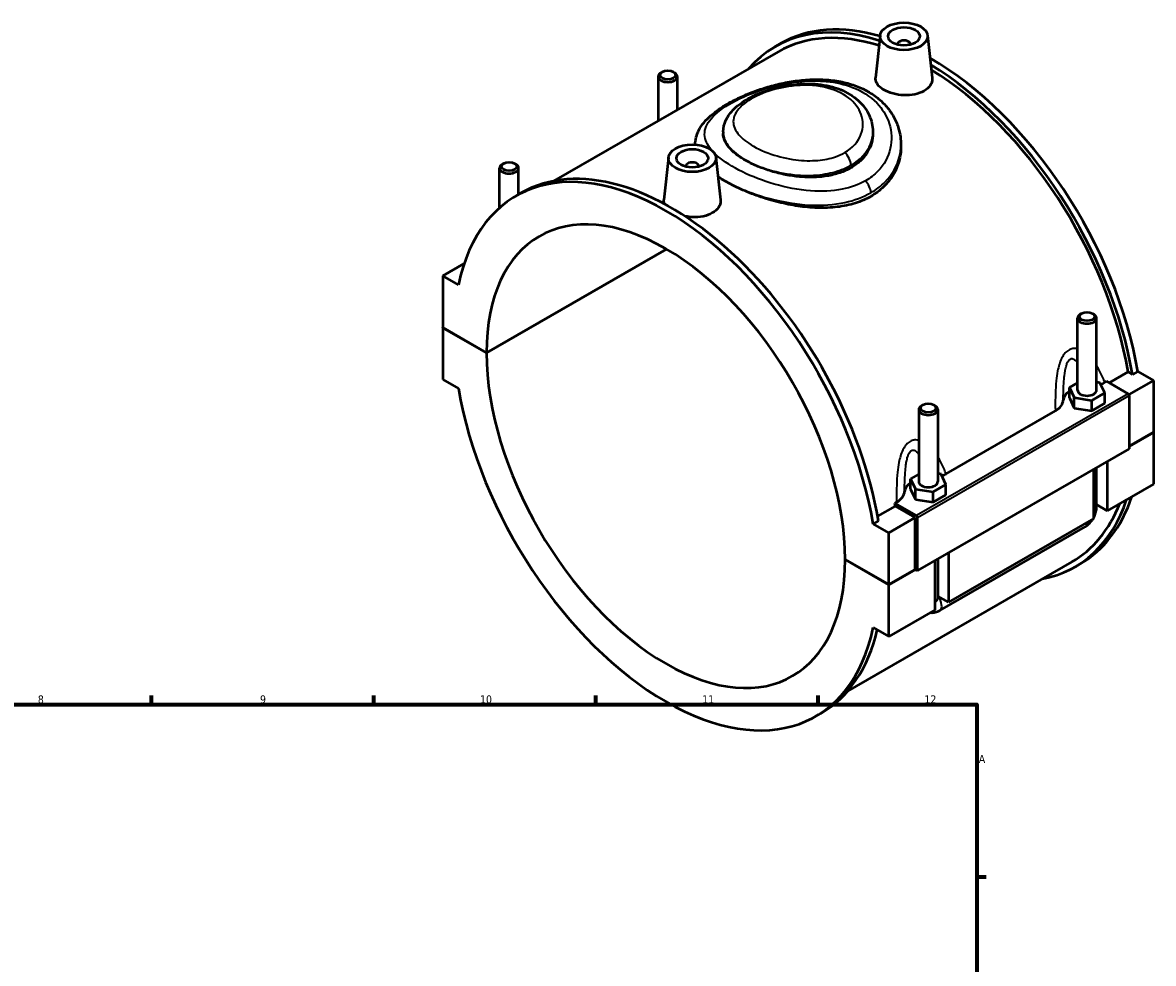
# Model space of a CAD drawing. Header units: millimetres. Extents: x 0 to 902, y -8 to 993.
# Tile 6 of 6: x 520 to 877, y 492 to 789. Entities that reach past the tile are written whole.
import ezdxf

# ---------------------------------------------------------------- set-up
doc = ezdxf.new("R2010")
doc.units = ezdxf.units.MM
for name, color, linetype, lineweight in [('Border (ISO)', 7, 'Continuous', 70), ('Visible (ISO)', 7, 'Continuous', 50), ('Visible Narrow (ISO)', 7, 'Continuous', 35)]:
    doc.layers.add(name, color=color, linetype=linetype, lineweight=lineweight)
doc.styles.add('Note Text (ISO)', font='tahoma.ttf')

# ---------------------------------------------------------------- blocks, each defined once
blk = doc.blocks.new('Borders Default Border')
at = {"layer": 'Border (ISO)'}
for p, q in [((560.67, 574), (560.67, 576.9)), ((630.75, 574), (630.75, 576.9)), ((700.83, 574), (700.83, 576.9)), ((770.92, 574), (770.92, 576.9)), ((821, 519.75), (823.9, 519.75))]:
    blk.add_line(p, q, dxfattribs=at)
at = {"layer": 'Border (ISO)', "flags": 128}
blk.add_lwpolyline([(20, 20), (20, 574), (821, 574), (821, 20), (20, 20)], dxfattribs=at)
at = {"layer": 'Border (ISO)', "color": 232, "true_color": 0xca0064, "char_height": 2.5, "attachment_point": 7, "style": 'Note Text (ISO)'}
for s, insert in [('8', (524.81, 574.34)), ('9', (594.88, 574.35)), ('10', (664.29, 574.35)), ('11', (734.37, 574.4)), ('12', (804.46, 574.4)), ('A', (821.59, 555.62))]:
    blk.add_mtext(s, dxfattribs=dict(at, insert=insert))

msp = doc.modelspace()

# ---------------------------------------------------------------- linework, layer by layer
at = {"layer": 'Visible (ISO)'}
for p, q in [((790.4816, 784.9275), (789.0459, 771.5364)), ((805.4531, 784.9275), (806.8842, 771.5798)), ((757.406, 781.42), (759.0748, 782.3809)), ((795.9674, 782.2087), (795.9674, 782.0224)), ((799.9674, 782.2087), (799.9674, 782.0224)), ((758.3323, 779.8116), (687.5755, 739.0655)), ((720.509, 771.9695), (720.509, 758.0306)), ((721.8054, 773.4335), (721.3795, 773.1863)), ((725.2126, 773.4335), (725.6385, 773.1863)), ((726.509, 771.9695), (726.509, 761.4858)), ((740.9919, 754.5175), (740.9919, 754.0437)), ((788.1919, 754.5175), (788.1919, 754.0437)), ((797.0419, 750.4779), (797.0419, 749.8417)), ((723.7307, 746.4882), (722.295, 733.0971)), ((738.7022, 746.4882), (740.1333, 733.1405)), ((670.4458, 730.6029), (670.4458, 743.14)), ((671.7423, 744.604), (671.3164, 744.3569)), ((675.1494, 744.604), (675.5753, 744.3569)), ((676.4458, 734.7981), (676.4458, 743.14)), ((729.2165, 743.5831), (729.2165, 743.7694)), ((733.2165, 743.5831), (733.2165, 743.7694)), ((675.6362, 734.3319), (677.305, 735.2928)), ((666.3041, 684.9211), (723.056, 717.6023)), ((723.1267, 717.5613), (666.3041, 684.8393)), ((659.2816, 713.0678), (652.5155, 709.1714)), ((657.4518, 706.3288), (652.5155, 709.1714)), ((652.5155, 709.1714), (652.5155, 692.8614)), ((852.738, 673.1097), (852.738, 695.8239)), ((854.0344, 697.2879), (853.6085, 697.0407)), ((857.4416, 697.2879), (857.8675, 697.0407)), ((858.738, 673.1097), (858.738, 695.8239)), ((652.5155, 692.8614), (666.3041, 684.9211)), ((652.5155, 692.7796), (652.5865, 692.8205)), ((652.5155, 692.7796), (652.5155, 676.4696)), ((666.3041, 684.8393), (652.5155, 692.7796)), ((862.7547, 675.4087), (868.7199, 678.8438)), ((870.0632, 678.0703), (868.7199, 678.8438)), ((871.732, 679.0312), (870.0632, 678.0703)), ((871.732, 679.0312), (876.6683, 676.1886)), ((652.5155, 676.4696), (657.4518, 673.6269)), ((852.738, 675.4541), (850.1612, 673.9702)), ((859.8205, 675.4606), (858.738, 675.6277)), ((861.3148, 672.2492), (859.8205, 675.4606)), ((861.3332, 675.5922), (861.8846, 675.9097)), ((861.8846, 675.9097), (868.678, 671.9976)), ((876.6683, 676.1886), (868.9292, 671.7319)), ((876.6683, 676.1886), (876.6683, 659.8785)), ((850.1612, 673.9702), (851.6555, 670.7587)), ((850.1612, 670.7), (850.1612, 673.9702)), ((850.1612, 670.7), (851.6555, 667.4886)), ((851.6555, 667.4886), (851.6555, 670.7587)), ((851.6555, 670.7587), (857.2323, 669.8982)), ((857.2323, 669.8982), (861.3148, 672.2492)), ((861.3148, 668.979), (861.3148, 672.2492)), ((869.0316, 671.3853), (869.0316, 654.6664)), ((802.6748, 666.9944), (802.6748, 644.2802)), ((803.9712, 668.4584), (803.5453, 668.2113)), ((807.3784, 668.4584), (807.8043, 668.2113)), ((808.6748, 666.9944), (808.6748, 644.2802)), ((851.6555, 667.4886), (857.2323, 666.628)), ((857.2323, 666.628), (857.2323, 669.8982)), ((857.2323, 666.628), (861.3148, 668.979)), ((811.2701, 646.7627), (845.7483, 666.6174)), ((869.0316, 655.4808), (876.6683, 659.8785)), ((876.6683, 659.7968), (869.0316, 655.3991)), ((876.5974, 659.8377), (876.6683, 659.7968)), ((876.6683, 659.7968), (876.6683, 643.4867)), ((869.0316, 654.6664), (802.2807, 616.2271)), ((862.1019, 650.6759), (862.1019, 635.0985)), ((802.6748, 646.6246), (800.098, 645.1407)), ((809.7573, 646.6312), (808.6748, 646.7982)), ((811.2516, 643.4197), (809.7573, 646.6312)), ((857.8593, 632.6553), (857.8593, 648.2327)), ((858.738, 636.3201), (858.738, 648.7387)), ((800.098, 645.1407), (801.5923, 641.9293)), ((800.098, 641.8705), (800.098, 645.1407)), ((807.1691, 641.0688), (811.2516, 643.4197)), ((811.2516, 640.1495), (811.2516, 643.4197)), ((876.6683, 643.4867), (862.1019, 635.0985)), ((800.098, 641.8705), (801.5923, 638.6591)), ((801.5923, 638.6591), (801.5923, 641.9293)), ((801.5923, 641.9293), (807.1691, 641.0688)), ((801.5923, 638.6591), (807.1691, 637.7986)), ((807.1691, 637.7986), (807.1691, 641.0688)), ((807.1691, 637.7986), (811.2516, 640.1495)), ((789.7163, 633.3487), (795.2939, 636.5606)), ((795.1338, 637.4704), (795.6852, 637.7879)), ((801.9272, 633.5584), (795.1338, 637.4704)), ((801.5736, 632.9444), (795.2939, 636.5606)), ((862.1019, 635.0985), (858.738, 637.0357)), ((789.9622, 631.9431), (788.2934, 630.9821)), ((801.5736, 632.9444), (793.2297, 628.1395)), ((801.5736, 616.6343), (801.5736, 632.9444)), ((802.2807, 616.2271), (802.2807, 632.946)), ((857.8593, 632.6553), (812.0388, 606.269)), ((793.2297, 628.1395), (788.2934, 630.9821)), ((793.2297, 611.8294), (793.2297, 628.1395)), ((809.2932, 603.6598), (855.1138, 630.0461)), ((812.0388, 621.8464), (812.0388, 606.269)), ((779.4411, 619.7698), (793.2297, 611.8294)), ((779.4411, 619.688), (779.5121, 619.7289)), ((793.2297, 611.7477), (779.4411, 619.688)), ((850.9526, 618.9737), (780.1959, 578.2276)), ((807.7961, 603.8258), (807.7961, 619.4033)), ((808.6748, 619.9093), (808.6748, 607.4906)), ((851.8788, 617.3653), (853.5476, 618.3263)), ((793.2297, 611.8294), (801.5736, 616.6343)), ((801.6446, 616.5935), (793.2297, 611.7477)), ((801.5736, 616.6343), (802.2807, 616.2271)), ((793.2297, 595.4376), (793.2297, 611.7477)), ((812.0388, 606.269), (808.6748, 608.2062)), ((807.7961, 603.8258), (793.2297, 595.4376)), ((788.2934, 598.2803), (793.2297, 595.4376)), ((770.109, 570.2772), (771.7778, 571.2382))]:
    msp.add_line(p, q, dxfattribs=at)
for centre, major_axis, ratio, start_param, end_param in [((804.6424, 699.3926), (-47.2364, 82.0273), 0.57809312, 5.71566954, 6.48153983), ((804.6424, 699.3926), (-46.3102, 80.4189), 0.57809312, 5.72257701, 6.28318531), ((806.3112, 700.3536), (-47.2364, 82.0273), 0.57809312, 5.7389143, 6.28318531), ((797.9674, 782.2087), (-2, 0), 0.5758617, 2.97290348, 6.45187448), ((806.3112, 700.3536), (-47.2364, 82.0273), 0.57809312, 4.14182054, 5.50111279), ((804.6424, 699.3926), (47.2364, -82.0273), 0.57809312, 1.00022789, 2.33125557), ((804.6424, 699.3926), (-46.3102, 80.4189), 0.57809312, 4.14614601, 5.46965608), ((723.509, 771.9695), (3, 0), 0.5758617, 2.36004704, 7.06473092), ((722.8726, 652.3045), (-47.2364, 82.0273), 0.57809312, 4.14182054, 6.85762116), ((673.4458, 743.14), (3, 0), 0.5758617, 2.36004704, 7.06473092), ((724.5414, 653.2655), (-47.2364, 82.0273), 0.57809312, 4.14182054, 6.28318531), ((731.2165, 743.7694), (-2, 0), 0.5758617, 2.97290348, 6.45187448), ((722.8726, 652.3045), (-39.9226, 69.3267), 0.57809312, 3.92954953, 7.06989218), ((855.738, 695.8239), (-3, 0), 0.5758617, 5.50163969, 10.20632358), ((722.8726, 652.3045), (39.9226, -69.3267), 0.57809312, 3.92954953, 7.06989218), ((722.8726, 652.3045), (47.2364, -82.0273), 0.57809312, 4.14182054, 6.85762116), ((855.738, 669.8395), (-7.5, 0), 0.5758617, 5.55078273, 6.24776864), ((855.738, 673.1097), (-3, 0), 0.5758617, 0, 3.14159265), ((868.678, 671.5889), (-0.2495, 0.4333), 0.57809312, 3.92892453, 5.49972085), ((805.6748, 666.9944), (-3, 0), 0.5758617, 5.50163969, 10.20632358), ((805.6748, 641.01), (-7.5, 0), 0.5758617, 5.55078273, 6.24776864), ((805.6748, 644.2802), (-3, 0), 0.5758617, 0, 3.14159265), ((804.6424, 699.3926), (47.2364, -82.0273), 0.57809312, 6.08483079, 6.75322937), ((806.3112, 700.3536), (47.2364, -82.0273), 0.57809312, 0, 0.47004406), ((731.2165, 657.1094), (-46.3102, 80.4189), 0.57809312, 4.14614601, 4.1571949), ((804.6424, 699.3926), (46.3102, -80.4189), 0.57809312, 0, 0.42900689), ((801.9272, 633.1496), (0.2495, -0.4333), 0.57809312, 0.78733187, 2.3581282), ((724.5414, 653.2655), (47.2364, -82.0273), 0.57809312, 0, 0.54895309)]:
    msp.add_ellipse(centre, major_axis=major_axis, ratio=ratio, start_param=start_param, end_param=end_param, dxfattribs=at)
for centre, major_axis in [((797.9674, 784.6614), (-7.5, 0)), ((797.9674, 784.6614), (-5, 0)), ((723.509, 772.46), (-2.4, 0)), ((731.2165, 746.2221), (-7.5, 0)), ((731.2165, 746.2221), (-5, 0)), ((673.4458, 743.6305), (-2.4, 0)), ((855.738, 696.3144), (-2.4, 0)), ((805.6748, 667.4849), (-2.4, 0))]:
    msp.add_ellipse(centre, major_axis=major_axis, ratio=0.5758617, dxfattribs=at)
for points, knots in [([(732.142, 750.508), (732.1473, 752.0917), (732.5751, 753.6521), (734.1935, 756.7973), (735.5153, 758.3218), (738.1156, 760.5975), (739.2194, 761.4203), (741.5802, 762.9648), (742.8278, 763.6889), (745.4426, 765.0489), (746.8041, 765.6866), (749.6453, 766.8836), (751.1244, 767.443), (754.1988, 768.4739), (755.7956, 768.9439), (759.0878, 769.7698), (760.7846, 770.1228), (764.2345, 770.6773), (765.9884, 770.8761), (769.4893, 771.0847), (771.2364, 771.0943), (774.6527, 770.8998), (776.3229, 770.6991), (779.5246, 770.079), (781.0587, 769.6661), (783.9443, 768.6339), (785.3002, 768.0223), (787.8033, 766.6165), (788.9558, 765.8289), (791.0379, 764.0994), (791.9723, 763.1621), (793.611, 761.1617), (794.3183, 760.1008), (795.496, 757.8822), (795.9671, 756.725), (796.7978, 753.8895), (797.0419, 752.184), (797.0419, 750.4779)], [17.26346115, 17.26346115, 17.26346115, 17.26346115, 17.98420512, 17.98420512, 18.88616064, 18.88616064, 19.43917356, 19.43917356, 19.96639264, 19.96639264, 20.47524911, 20.47524911, 20.98172002, 20.98172002, 21.49642183, 21.49642183, 22.02299184, 22.02299184, 22.55829763, 22.55829763, 23.09403654, 23.09403654, 23.62098181, 23.62098181, 24.13254625, 24.13254625, 24.62640211, 24.62640211, 25.10397381, 25.10397381, 25.56935487, 25.56935487, 26.02811406, 26.02811406, 26.48552411, 26.48552411, 27.12132917, 27.12132917, 27.12132917, 27.12132917]), ([(804.2996, 767.4165), (803.5053, 766.9591), (802.4988, 766.5823), (800.2946, 766.1273), (799.0968, 766.048), (796.8538, 766.1413), (795.6587, 766.3197), (793.4595, 766.914), (792.4554, 767.329), (790.8683, 768.243), (790.1794, 768.8029), (789.2628, 770.0028), (789.035, 770.6439), (789.0306, 771.3412), (789.0357, 771.4385), (789.0466, 771.5364)], [0, 0, 0, 0, 0.33700723, 0.33700723, 0.67401446, 0.67401446, 1.01069296, 1.01069296, 1.34737147, 1.34737147, 1.68404997, 1.68404997, 2.02072848, 2.02072848, 2.07461706, 2.07461706, 2.07461706, 2.07461706]), ([(806.8835, 771.5798), (806.8962, 771.4644), (806.9029, 771.3498), (806.9074, 770.5458), (806.6872, 769.8086), (805.7806, 768.4722), (805.094, 767.8739), (804.2996, 767.4165)], [4.660138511, 4.660138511, 4.660138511, 4.660138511, 4.715471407, 4.715471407, 5.052478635, 5.052478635, 5.389485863, 5.389485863, 5.389485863, 5.389485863]), ([(740.9919, 754.5175), (740.9919, 755.7992), (741.2989, 757.0687), (742.4529, 759.5651), (743.3687, 760.751), (745.8903, 763.1959), (747.6355, 764.3851), (751.5852, 766.4595), (753.786, 767.3423), (758.4347, 768.7261), (760.8756, 769.232), (765.8674, 769.7814), (768.4201, 769.8168), (773.3644, 769.2988), (775.7577, 768.7453), (780.0463, 767.0213), (781.9582, 765.8737), (785.0194, 763.1137), (786.2115, 761.5397), (787.7575, 758.1988), (788.1633, 756.4578), (788.1914, 754.6451), (788.1919, 754.5813), (788.1919, 754.5175)], [5.35554462, 5.35554462, 5.35554462, 5.35554462, 5.8694094, 5.8694094, 6.47904745, 6.47904745, 7.27470324, 7.27470324, 8.05977979, 8.05977979, 8.8292437, 8.8292437, 9.61011453, 9.61011453, 10.38905151, 10.38905151, 11.13714998, 11.13714998, 11.83069278, 11.83069278, 12.47289842, 12.47289842, 12.4963239, 12.4963239, 12.4963239, 12.4963239]), ([(788.1919, 754.0437), (788.1919, 753.0434), (788.0511, 752.0078), (787.4567, 749.9629), (787.0032, 748.9538), (785.8016, 747.0511), (785.0524, 746.1561), (783.3177, 744.547), (782.332, 743.833), (780.2273, 742.621), (779.0393, 742.0832), (776.4556, 741.2055), (775.0601, 740.8655), (772.1529, 740.4021), (770.6388, 740.2781), (767.5968, 740.229), (766.0688, 740.3035), (763.1152, 740.6033), (761.5872, 740.8391), (758.5452, 741.4711), (757.031, 741.867), (754.1236, 742.7827), (752.728, 743.3031), (750.1443, 744.4199), (748.9564, 745.0164), (746.852, 746.2283), (745.8663, 746.8835), (744.1315, 748.2535), (743.3823, 748.9682), (742.1806, 750.4188), (741.7271, 751.156), (741.1327, 752.6181), (740.9919, 753.3432), (740.9919, 754.0437)], [5.35724264, 5.35724264, 5.35724264, 5.35724264, 5.80371752, 5.80371752, 6.2501924, 6.2501924, 6.69666728, 6.69666728, 7.14314215, 7.14314215, 7.58961703, 7.58961703, 8.03609191, 8.03609191, 8.48256679, 8.48256679, 8.92904167, 8.92904167, 9.37545956, 9.37545956, 9.82187745, 9.82187745, 10.26829534, 10.26829534, 10.71471323, 10.71471323, 11.16113112, 11.16113112, 11.60754901, 11.60754901, 12.0539669, 12.0539669, 12.50038479, 12.50038479, 12.50038479, 12.50038479]), ([(797.0419, 749.8417), (797.0419, 748.3775), (796.8496, 746.86), (796.0364, 743.868), (795.4157, 742.394), (793.7677, 739.6291), (792.7388, 738.3365), (790.351, 736.0377), (788.9919, 735.0319), (787.5375, 734.1944)], [17.27127073, 17.27127073, 17.27127073, 17.27127073, 17.88830213, 17.88830213, 18.50533353, 18.50533353, 19.12236494, 19.12236494, 19.73939634, 19.73939634, 19.73939634, 19.73939634]), ([(787.5375, 734.1944), (786.0832, 733.3569), (784.4431, 732.6356), (780.8815, 731.5083), (778.9602, 731.1021), (774.9633, 730.6162), (772.8844, 730.5356), (768.7108, 730.6559), (766.616, 730.8564), (762.569, 731.4534), (760.4745, 731.8713), (756.3005, 732.914), (754.2209, 733.5382), (750.2228, 734.93), (748.3011, 735.6986), (744.7395, 737.3071), (743.0998, 738.1469), (740.8505, 739.4422), (740.0831, 739.9154), (739.3555, 740.399)], [0, 0, 0, 0, 0.6170314, 0.6170314, 1.23406281, 1.23406281, 1.85109421, 1.85109421, 2.46812561, 2.46812561, 3.08480648, 3.08480648, 3.70148735, 3.70148735, 4.31816822, 4.31816822, 4.93484908, 4.93484908, 5.27246831, 5.27246831, 5.27246831, 5.27246831]), ([(722.4878, 731.7989), (722.3512, 732.1376), (722.2824, 732.4776), (722.2797, 732.9019), (722.2848, 732.9992), (722.2957, 733.0971)], [4.531694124, 4.531694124, 4.531694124, 4.531694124, 4.715471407, 4.715471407, 4.769359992, 4.769359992, 4.769359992, 4.769359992]), ([(740.1326, 733.1405), (740.1454, 733.0252), (740.152, 732.9105), (740.1565, 732.1066), (739.9363, 731.3693), (739.0297, 730.0329), (738.3431, 729.4346), (737.5488, 728.9772)], [7.354881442, 7.354881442, 7.354881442, 7.354881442, 7.410214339, 7.410214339, 7.747221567, 7.747221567, 8.084228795, 8.084228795, 8.084228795, 8.084228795]), ([(737.5488, 728.9772), (736.7544, 728.5198), (735.7479, 728.1431), (733.5437, 727.6881), (732.3459, 727.6088), (730.5019, 727.6855), (729.7492, 727.7701), (729.011, 727.906)], [2.694742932, 2.694742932, 2.694742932, 2.694742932, 3.03175016, 3.03175016, 3.368757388, 3.368757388, 3.585602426, 3.585602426, 3.585602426, 3.585602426]), ([(845.7483, 666.6174), (846.5331, 667.0693), (847.1491, 667.6084), (847.981, 668.7687), (848.2048, 669.3769), (848.2427, 669.9924)], [-0.65434461, -0.65434461, -0.65434461, -0.65434461, -0.320857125, -0.320857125, 0, 0, 0, 0]), ([(795.6852, 637.7879), (796.4699, 638.2398), (797.0859, 638.7789), (797.9179, 639.9393), (798.1416, 640.5475), (798.1795, 641.163)], [-0.65434461, -0.65434461, -0.65434461, -0.65434461, -0.320857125, -0.320857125, 0, 0, 0, 0]), ([(857.8593, 632.9893), (857.9287, 633.1204), (857.9946, 633.2534), (858.2647, 633.8388), (858.432, 634.3089), (858.6681, 635.2852), (858.738, 635.7915), (858.738, 636.3201)], [3.990066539, 3.990066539, 3.990066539, 3.990066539, 4.08407045, 4.08407045, 4.398229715, 4.398229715, 4.71238898, 4.71238898, 4.71238898, 4.71238898]), ([(855.1138, 630.0461), (855.5723, 630.3101), (855.9762, 630.6237), (856.7041, 631.3163), (857.0277, 631.6963), (857.4036, 632.2285), (857.4895, 632.3579), (857.5717, 632.4897)], [3.141592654, 3.141592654, 3.141592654, 3.141592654, 3.455751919, 3.455751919, 3.769911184, 3.769911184, 3.868284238, 3.868284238, 3.868284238, 3.868284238]), ([(806.3623, 603.0002), (806.7568, 602.9545), (807.1385, 602.9674), (808.0092, 603.0953), (808.4711, 603.2508), (809.0275, 603.5135), (809.1626, 603.5846), (809.2932, 603.6598)], [2.602527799, 2.602527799, 2.602527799, 2.602527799, 2.7863637, 2.7863637, 3.052098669, 3.052098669, 3.141592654, 3.141592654, 3.141592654, 3.141592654])]:
    msp.add_open_spline(points, degree=3, knots=knots, dxfattribs=at)
for points in [[(860.0415, 674.9856), (860.5054, 675.1621), (860.9385, 675.3648), (861.3332, 675.5922)], [(809.9784, 646.1561), (810.4422, 646.3326), (810.8754, 646.5354), (811.2701, 646.7627)]]:
    msp.add_open_spline(points, degree=3, dxfattribs=at)
at = {"layer": 'Visible Narrow (ISO)'}
for p, q in [((868.678, 671.9976), (801.9272, 633.5584)), ((802.2807, 632.946), (869.0316, 671.3853))]:
    msp.add_line(p, q, dxfattribs=at)
for centre, major_axis, ratio, start_param, end_param in [((778.7765, 745.4844), (-1.7666, 3.0677), 0.57809312, 3.92892453, 5.29072262), ((785.0344, 736.7979), (-1.7666, 3.0677), 0.57809312, 3.92892453, 5.1835244), ((855.738, 636.3201), (3, 0), 0.5758617, 5.49778714, 6.28318531), ((853.6167, 632.6458), (1.4971, -2.5998), 0.57809312, 0, 0.79118445), ((805.6748, 607.4906), (3, 0), 0.5758617, 5.49778714, 6.28318531), ((807.7961, 606.2596), (1.4971, -2.5998), 0.57809312, 0, 1.93104961)]:
    msp.add_ellipse(centre, major_axis=major_axis, ratio=ratio, start_param=start_param, end_param=end_param, dxfattribs=at)
for points, knots in [([(737.4504, 748.6235), (736.8656, 749.2908), (736.3873, 749.9595), (735.1104, 752.2853), (734.8933, 753.9347), (735.8789, 757.2457), (737.1201, 758.9132), (741.1356, 762.3384), (744.0564, 764.0917), (750.3317, 766.9065), (753.5019, 768.03), (761.0489, 769.9796), (765.5176, 770.6326), (771.4792, 770.6194), (773.1043, 770.5199), (777.5598, 769.9479), (780.2836, 769.2314), (785.7057, 766.8659), (788.2439, 765.0347), (791.6085, 761.1289), (792.69, 759.199), (794.1613, 754.6023), (794.2785, 751.8799), (793.079, 746.6741), (791.7407, 744.1977), (788.629, 740.9844), (787.3064, 739.9605), (785.8127, 739.1003)], [16.05780583, 16.05780583, 16.05780583, 16.05780583, 16.53812283, 16.53812283, 17.73267778, 17.73267778, 18.9565325, 18.9565325, 20.30407498, 20.30407498, 21.40708477, 21.40708477, 22.81402763, 22.81402763, 23.3515048, 23.3515048, 24.33043097, 24.33043097, 25.53665804, 25.53665804, 26.48064786, 26.48064786, 27.6846594, 27.6846594, 28.90343634, 28.90343634, 29.58727881, 29.58727881, 29.58727881, 29.58727881]), ([(779.2958, 748.0165), (778.4008, 747.5011), (777.4176, 747.0582), (774.6801, 746.1132), (772.8172, 745.7366), (768.6175, 745.3667), (766.2519, 745.4374), (761.2197, 746.0764), (758.557, 746.7111), (753.4058, 748.4781), (750.97, 749.6532), (747.3615, 752.0725), (746.0656, 753.2862), (744.2699, 755.9809), (743.9484, 757.4727), (744.6801, 760.5061), (745.8373, 762.0488), (749.3816, 764.8079), (751.6988, 766.0352), (756.9103, 767.9421), (759.7669, 768.6412), (766.1624, 769.4097), (769.7256, 769.3201), (775.8612, 767.987), (778.4843, 766.8384), (782.4125, 763.8163), (783.7783, 761.9927), (785.2131, 757.9745), (785.2017, 755.7709), (783.5918, 751.4828), (781.7983, 749.4576), (779.2958, 748.0165)], [0, 0, 0, 0, 0.42911012, 0.42911012, 1.11568632, 1.11568632, 1.90352545, 1.90352545, 2.80069159, 2.80069159, 3.7922041, 3.7922041, 4.65330714, 4.65330714, 5.6635881, 5.6635881, 6.74662921, 6.74662921, 7.77404056, 7.77404056, 8.75348026, 8.75348026, 9.92374717, 9.92374717, 10.9952578, 10.9952578, 12.00872601, 12.00872601, 13.08181265, 13.08181265, 14.28160623, 14.28160623, 14.28160623, 14.28160623]), ([(740.9934, 754.5173), (740.9946, 753.298), (741.3678, 752.0782), (743.0083, 749.4313), (744.4575, 748.0193), (748.5372, 745.2487), (751.3122, 743.9326), (757.2128, 742.0108), (760.2751, 741.3512), (766.0835, 740.7564), (768.8224, 740.7434), (773.7011, 741.2828), (775.8719, 741.7631), (779.0737, 742.9088), (780.2267, 743.4366), (781.2796, 744.0429)], [-5.35554462, -5.35554462, -5.35554462, -5.35554462, -4.65330714, -4.65330714, -3.7922041, -3.7922041, -2.80069159, -2.80069159, -1.90352545, -1.90352545, -1.11568632, -1.11568632, -0.42911012, -0.42911012, 0, 0, 0, 0]), ([(781.2796, 744.0429), (784.2238, 745.7383), (786.363, 748.0654), (787.9311, 751.8952), (788.1891, 753.2065), (788.1894, 754.5174)], [-14.28160623, -14.28160623, -14.28160623, -14.28160623, -13.08181265, -13.08181265, -12.4963239, -12.4963239, -12.4963239, -12.4963239]), ([(787.5375, 735.3564), (789.2141, 736.3219), (790.7057, 737.4567), (794.237, 740.9865), (795.7854, 743.6744), (796.8696, 747.8076), (797.0409, 749.1431), (797.0408, 750.4778)], [-29.58727881, -29.58727881, -29.58727881, -29.58727881, -28.90343634, -28.90343634, -27.6846594, -27.6846594, -27.12132917, -27.12132917, -27.12132917, -27.12132917]), ([(785.8127, 739.1003), (783.6735, 737.8684), (781.183, 736.9766), (775.3776, 735.8401), (771.9984, 735.7048), (764.7061, 736.2497), (760.772, 737.0177), (753.4692, 739.1325), (750.0818, 740.4438), (743.9206, 743.4485), (741.2135, 745.1576), (738.8238, 747.2257), (738.4636, 747.5608), (738.13, 747.8966)], [9.86242627, 9.86242627, 9.86242627, 9.86242627, 10.84183277, 10.84183277, 11.96247083, 11.96247083, 13.20747995, 13.20747995, 14.38399305, 14.38399305, 15.64105533, 15.64105533, 15.88323608, 15.88323608, 15.88323608, 15.88323608]), ([(739.34, 740.5612), (740.9551, 739.4703), (742.8077, 738.4218), (748.0819, 735.8976), (751.7784, 734.5353), (759.7795, 732.4079), (764.1063, 731.6835), (772.1561, 731.302), (775.8993, 731.549), (782.3553, 732.9425), (785.1363, 733.9737), (787.5375, 735.3564)], [-15.12587576, -15.12587576, -15.12587576, -15.12587576, -14.38399305, -14.38399305, -13.20747995, -13.20747995, -11.96247083, -11.96247083, -10.84183277, -10.84183277, -9.86242627, -9.86242627, -9.86242627, -9.86242627]), ([(852.738, 686.1529), (852.4231, 686.2216), (852.1042, 686.2569), (851.4081, 686.2472), (851.0311, 686.186), (850.4315, 685.9848), (850.2026, 685.8816), (849.9811, 685.754), (849.7595, 685.6264), (849.5454, 685.4745), (849.0203, 685.0281), (848.7238, 684.7015), (848.1884, 683.9706), (847.949, 683.5672), (847.4235, 682.5114), (847.1664, 681.8308), (846.7592, 680.4882), (846.6006, 679.8306), (846.2662, 678.1478), (846.1239, 677.11), (845.8822, 674.715), (845.8085, 673.3552), (845.7246, 670.5442), (845.7206, 669.0935), (845.7383, 667.3108), (845.7428, 666.9636), (845.7483, 666.6174)], [-3.08824265, -3.08824265, -3.08824265, -3.08824265, -2.96365381, -2.96365381, -2.81627518, -2.81627518, -2.722279, -2.722279, -2.722279, -2.62828281, -2.62828281, -2.48090419, -2.48090419, -2.33450191, -2.33450191, -2.12083017, -2.12083017, -1.92827612, -1.92827612, -1.63534626, -1.63534626, -1.25453743, -1.25453743, -0.84222545, -0.84222545, -0.74216082, -0.74216082, -0.74216082, -0.74216082]), ([(848.2427, 669.9924), (848.2491, 670.9147), (848.2626, 671.8354), (848.3186, 673.8388), (848.3657, 674.9202), (848.5033, 676.7918), (848.5813, 677.5916), (848.7577, 678.8646), (848.8401, 679.3557), (849.0484, 680.3413), (849.1783, 680.8308), (849.4405, 681.5668), (849.5592, 681.841), (849.8228, 682.3201), (849.9679, 682.5243), (850.2236, 682.7829), (850.3275, 682.8648), (850.4347, 682.9266), (850.5419, 682.9883), (850.6523, 683.0298), (850.9409, 683.0846), (851.1216, 683.0681), (851.4809, 682.9476), (851.6595, 682.8446), (852.0896, 682.5073), (852.3369, 682.235), (852.6282, 681.8393), (852.6834, 681.7607), (852.738, 681.6796)], [0.93399654, 0.93399654, 0.93399654, 0.93399654, 1.25453743, 1.25453743, 1.63534626, 1.63534626, 1.92827612, 1.92827612, 2.12083017, 2.12083017, 2.33450191, 2.33450191, 2.48090419, 2.48090419, 2.62828281, 2.62828281, 2.722279, 2.722279, 2.722279, 2.81627518, 2.81627518, 2.96365381, 2.96365381, 3.11005608, 3.11005608, 3.32372783, 3.32372783, 3.37446202, 3.37446202, 3.37446202, 3.37446202]), ([(861.3332, 675.5922), (861.2247, 675.879), (861.1127, 676.1643), (860.5207, 677.6163), (859.9835, 678.7553), (859.1704, 680.2038), (858.9585, 680.5611), (858.738, 680.9106)], [-4.702397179, -4.702397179, -4.702397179, -4.702397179, -4.602332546, -4.602332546, -4.190020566, -4.190020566, -4.052074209, -4.052074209, -4.052074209, -4.052074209]), ([(802.6748, 657.3234), (802.36, 657.3921), (802.041, 657.4274), (801.345, 657.4178), (800.9679, 657.3566), (800.3684, 657.1554), (800.1395, 657.0521), (799.9179, 656.9245), (799.6963, 656.7969), (799.4822, 656.6451), (798.9571, 656.1986), (798.6607, 655.872), (798.1253, 655.1411), (797.8858, 654.7377), (797.3603, 653.682), (797.1033, 653.0013), (796.696, 651.6587), (796.5375, 651.0011), (796.203, 649.3184), (796.0607, 648.2806), (795.8191, 645.8856), (795.7454, 644.5258), (795.6615, 641.7147), (795.6574, 640.264), (795.6751, 638.4813), (795.6797, 638.1341), (795.6852, 637.7879)], [-3.0879264, -3.0879264, -3.0879264, -3.0879264, -2.96333749, -2.96333749, -2.81595893, -2.81595893, -2.72196274, -2.72196274, -2.72196274, -2.62796655, -2.62796655, -2.48058799, -2.48058799, -2.33418594, -2.33418594, -2.1205144, -2.1205144, -1.92796126, -1.92796126, -1.63503225, -1.63503225, -1.25422453, -1.25422453, -0.84190469, -0.84190469, -0.74184455, -0.74184455, -0.74184455, -0.74184455]), ([(798.1795, 641.163), (798.1859, 642.0852), (798.1994, 643.006), (798.2554, 645.0094), (798.3025, 646.0907), (798.4401, 647.9623), (798.5181, 648.7622), (798.6945, 650.0352), (798.7769, 650.5263), (798.9853, 651.5119), (799.1152, 652.0013), (799.3774, 652.7373), (799.4961, 653.0115), (799.7596, 653.4907), (799.9048, 653.6948), (800.1604, 653.9535), (800.2643, 654.0354), (800.3715, 654.0971), (800.4787, 654.1589), (800.5892, 654.2004), (800.8777, 654.2551), (801.0585, 654.2386), (801.4178, 654.1182), (801.5963, 654.0151), (802.0265, 653.6778), (802.2737, 653.4056), (802.565, 653.0099), (802.6202, 652.9313), (802.6748, 652.8502)], [0.93368028, 0.93368028, 0.93368028, 0.93368028, 1.25422453, 1.25422453, 1.63503225, 1.63503225, 1.92796126, 1.92796126, 2.1205144, 2.1205144, 2.33418594, 2.33418594, 2.48058799, 2.48058799, 2.62796655, 2.62796655, 2.72196274, 2.72196274, 2.72196274, 2.81595893, 2.81595893, 2.96333749, 2.96333749, 3.10973954, 3.10973954, 3.32341108, 3.32341108, 3.37414576, 3.37414576, 3.37414576, 3.37414576]), ([(811.2701, 646.7627), (811.1616, 647.0495), (811.0496, 647.3349), (810.4575, 648.7868), (809.9203, 649.9258), (809.1073, 651.3744), (808.8953, 651.7316), (808.6748, 652.0812)], [-4.702080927, -4.702080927, -4.702080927, -4.702080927, -4.602020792, -4.602020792, -4.189700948, -4.189700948, -4.05175795, -4.05175795, -4.05175795, -4.05175795])]:
    msp.add_open_spline(points, degree=3, knots=knots, dxfattribs=at)

# ---------------------------------------------------------------- block references
msp.add_blockref('Borders Default Border', (0, 0))

doc.saveas('drawing.dxf')
